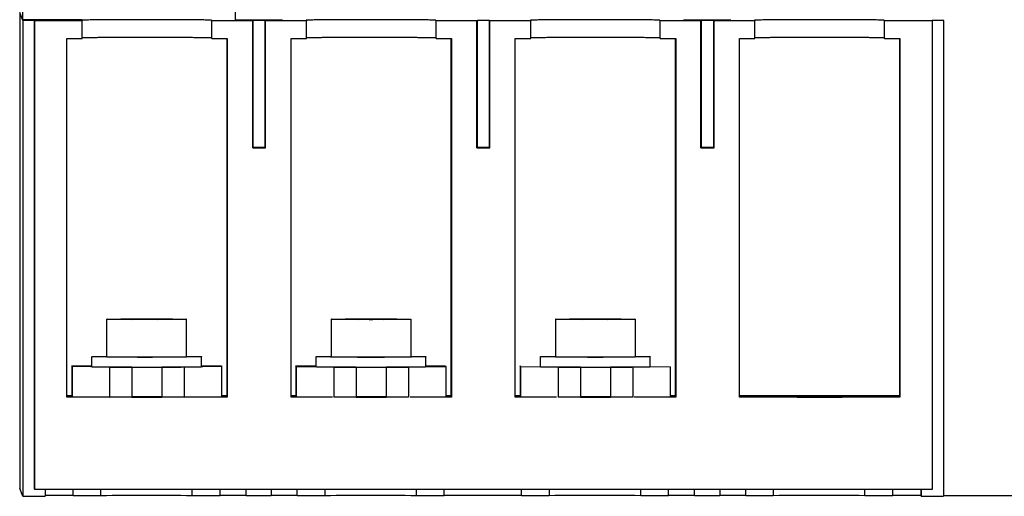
# Model space of a CAD drawing. Header units: millimetres. Extents: x 53 to 449, y 249 to 461.
# Tile 1 of 4: x 53 to 251, y 249 to 345. Entities that reach past the tile are written whole.
import ezdxf

# ---------------------------------------------------------------- set-up
doc = ezdxf.new("R2010")
doc.units = ezdxf.units.MM
doc.header["$LTSCALE"] = 46.090864
doc.layers.get('0').update_dxf_attribs({"linetype": 'CONTINUOUS'})

msp = doc.modelspace()

# ---------------------------------------------------------------- linework, layer by layer
at = {"color": 7, "linetype": 'Continuous'}
for p, q in [((53.65, 404.15), (53.65, 345.05)), ((96.3, 359.55), (96.3, 345.05)), ((53.09, 346.48), (53.09, 250.99)), ((53.7, 344.91), (53.09, 346.48)), ((65.59, 345.05), (53.65, 345.05)), ((53.7, 344.91), (53.7, 249.42)), ((56, 344.91), (53.7, 344.91)), ((56, 344.91), (56, 250.92)), ((56.04, 344.81), (56, 344.91)), ((56.04, 344.81), (56.04, 250.81)), ((65.64, 344.81), (56.04, 344.81)), ((65.59, 344.93), (65.59, 344.93)), ((65.59, 344.93), (65.64, 344.81)), ((65.64, 341.31), (65.64, 344.81)), ((91.59, 344.93), (91.59, 341.43)), ((91.59, 344.93), (91.64, 344.81)), ((91.64, 341.31), (91.64, 344.81)), ((99.87, 344.81), (91.64, 344.81)), ((96.3, 345.05), (96.3, 345.05)), ((98.61, 344.89), (98.61, 344.89)), ((99.95, 344.87), (99.87, 344.81)), ((99.87, 319.31), (99.87, 344.81)), ((99.95, 319.38), (99.95, 344.87)), ((102.28, 344.87), (102.28, 319.38)), ((102.41, 344.81), (102.28, 344.87)), ((102.41, 319.31), (102.41, 344.81)), ((110.64, 344.81), (102.41, 344.81)), ((103.61, 344.89), (103.61, 344.89)), ((110.59, 344.93), (110.59, 344.93)), ((110.59, 344.93), (110.64, 344.81)), ((110.64, 341.31), (110.64, 344.81)), ((136.59, 344.93), (136.59, 341.43)), ((136.59, 344.93), (136.64, 344.81)), ((136.64, 341.31), (136.64, 344.81)), ((144.86, 344.81), (136.64, 344.81)), ((143.61, 344.9), (143.61, 344.9)), ((144.95, 344.88), (144.86, 344.81)), ((144.86, 319.31), (144.86, 344.81)), ((144.95, 319.38), (144.95, 344.88)), ((147.28, 344.88), (147.28, 319.38)), ((147.42, 344.81), (147.28, 344.88)), ((147.42, 319.31), (147.42, 344.81)), ((155.64, 344.81), (147.42, 344.81)), ((148.61, 344.9), (148.61, 344.9)), ((155.59, 344.94), (155.59, 344.93)), ((155.59, 344.93), (155.64, 344.81)), ((155.64, 341.31), (155.64, 344.81)), ((181.59, 344.94), (181.59, 341.44)), ((181.59, 344.94), (181.64, 344.81)), ((181.64, 341.31), (181.64, 344.81)), ((189.81, 344.81), (181.64, 344.81)), ((186.3, 345.05), (186.3, 345.05)), ((188.61, 344.9), (188.61, 344.9)), ((189.9, 344.88), (189.81, 344.81)), ((189.81, 319.31), (189.81, 344.81)), ((189.9, 319.38), (189.9, 344.88)), ((192.33, 344.88), (192.33, 319.38)), ((192.46, 344.81), (192.33, 344.88)), ((192.46, 319.31), (192.46, 344.81)), ((200.64, 344.81), (192.46, 344.81)), ((193.61, 344.9), (193.61, 344.9)), ((200.59, 344.94), (200.59, 344.94)), ((200.59, 344.94), (200.64, 344.81)), ((200.64, 341.31), (200.64, 344.81)), ((226.59, 344.94), (226.59, 341.44)), ((226.59, 344.94), (226.64, 344.81)), ((226.64, 341.31), (226.64, 344.81)), ((236.24, 344.81), (226.64, 344.81)), ((236.2, 344.92), (236.24, 344.81)), ((238.5, 344.92), (236.2, 344.92)), ((236.24, 344.81), (236.24, 250.81)), ((238.45, 345.05), (238.5, 344.92)), ((238.5, 344.92), (238.5, 249.42)), ((62.54, 269.31), (62.54, 341.31)), ((62.54, 341.31), (65.64, 341.31)), ((91.59, 341.43), (91.64, 341.31)), ((91.64, 341.31), (94.74, 341.31)), ((94.63, 341.31), (94.63, 269.59)), ((94.74, 341.31), (94.74, 269.31)), ((107.54, 269.31), (107.54, 341.31)), ((107.54, 341.31), (110.64, 341.31)), ((136.59, 341.43), (136.64, 341.31)), ((136.64, 341.31), (139.74, 341.31)), ((139.63, 341.31), (139.63, 269.59)), ((139.74, 341.31), (139.74, 269.31)), ((152.54, 269.31), (152.54, 341.31)), ((152.54, 341.31), (155.64, 341.31)), ((181.59, 341.44), (181.64, 341.31)), ((181.64, 341.31), (184.74, 341.31)), ((184.63, 341.31), (184.63, 269.59)), ((184.74, 341.31), (184.74, 269.31)), ((197.54, 269.31), (197.54, 341.31)), ((197.54, 341.31), (200.64, 341.31)), ((226.59, 341.44), (226.64, 341.31)), ((226.64, 341.31), (229.74, 341.31)), ((229.63, 341.31), (229.63, 269.59)), ((229.74, 341.31), (229.74, 269.31)), ((99.87, 319.31), (99.95, 319.38)), ((99.87, 319.31), (102.41, 319.31)), ((102.28, 319.38), (102.41, 319.31)), ((144.86, 319.31), (144.95, 319.38)), ((144.86, 319.31), (147.42, 319.31)), ((147.28, 319.38), (147.42, 319.31)), ((189.81, 319.31), (189.9, 319.38)), ((189.81, 319.31), (192.46, 319.31)), ((192.33, 319.38), (192.46, 319.31)), ((70.59, 284.93), (70.62, 284.94)), ((70.59, 277.43), (70.59, 284.93)), ((76.49, 284.97), (73.41, 284.94)), ((73.41, 284.94), (75.72, 284.9)), ((80.7, 284.89), (75.72, 284.9)), ((76.49, 284.9), (76.49, 284.97)), ((76.49, 284.97), (81.47, 284.97)), ((80.7, 284.89), (83.77, 284.93)), ((81.47, 284.9), (81.47, 284.97)), ((83.77, 284.93), (81.47, 284.97)), ((86.59, 284.93), (86.56, 284.93)), ((86.59, 277.43), (86.59, 284.93)), ((115.6, 284.93), (115.6, 277.43)), ((121.1, 284.97), (118.4, 284.93)), ((118.4, 284.93), (121.1, 284.89)), ((121.1, 284.89), (121.1, 284.97)), ((121.1, 284.97), (126.1, 284.97)), ((126.1, 284.89), (121.1, 284.89)), ((126.1, 284.89), (126.1, 284.97)), ((128.8, 284.93), (126.1, 284.97)), ((126.1, 284.89), (128.8, 284.93)), ((131.6, 284.93), (131.6, 277.43)), ((160.6, 284.93), (160.6, 277.43)), ((166.1, 284.97), (163.4, 284.93)), ((163.4, 284.93), (166.1, 284.9)), ((166.1, 284.9), (166.1, 284.97)), ((166.1, 284.97), (171.1, 284.97)), ((171.1, 284.9), (166.1, 284.9)), ((171.1, 284.9), (171.1, 284.97)), ((173.8, 284.93), (171.1, 284.97)), ((171.1, 284.9), (173.8, 284.93)), ((176.6, 284.93), (176.6, 277.43)), ((67.59, 277.43), (67.64, 277.44)), ((67.59, 275.44), (67.59, 277.43)), ((86.56, 277.43), (86.59, 277.43)), ((89.59, 277.43), (89.55, 277.43)), ((89.59, 275.44), (89.59, 277.43)), ((112.6, 275.43), (112.6, 277.43)), ((134.6, 275.43), (134.6, 277.43)), ((157.6, 275.43), (157.6, 277.43)), ((179.6, 275.43), (179.6, 277.43)), ((63.59, 275.43), (63.58, 275.62)), ((63.58, 275.62), (63.58, 269.62)), ((63.58, 275.62), (67.59, 275.62)), ((63.59, 275.43), (63.59, 269.43)), ((71.1, 275.31), (63.59, 275.43)), ((71.1, 275.31), (71.1, 269.31)), ((75.6, 275.31), (71.1, 275.31)), ((75.6, 275.34), (75.6, 275.31)), ((75.6, 275.31), (75.6, 269.31)), ((81.6, 275.31), (81.6, 275.34)), ((81.6, 275.31), (81.6, 269.31)), ((86.1, 275.31), (81.6, 275.31)), ((93.59, 275.43), (86.1, 275.31)), ((86.1, 275.31), (86.1, 269.31)), ((89.55, 275.43), (89.59, 275.44)), ((89.59, 275.62), (93.58, 275.62)), ((93.58, 275.62), (93.59, 275.43)), ((93.59, 275.43), (93.59, 269.43)), ((108.6, 275.42), (108.52, 275.61)), ((108.52, 275.61), (108.52, 269.61)), ((108.52, 275.61), (112.6, 275.61)), ((108.6, 275.42), (108.6, 269.42)), ((116.14, 275.31), (108.6, 275.42)), ((116.14, 275.31), (116.14, 269.31)), ((120.64, 275.31), (116.14, 275.31)), ((120.61, 275.34), (120.62, 275.34)), ((120.63, 275.34), (120.64, 275.31)), ((120.63, 275.34), (120.64, 275.34)), ((120.64, 275.31), (120.64, 269.31)), ((126.64, 275.31), (126.63, 275.34)), ((126.63, 275.34), (126.63, 269.35)), ((126.64, 275.31), (126.64, 269.31)), ((131.14, 275.31), (126.64, 275.31)), ((138.6, 275.42), (131.14, 275.31)), ((131.14, 275.31), (131.14, 269.31)), ((134.6, 275.61), (138.52, 275.61)), ((138.52, 275.61), (138.6, 275.42)), ((138.6, 275.42), (138.6, 269.42)), ((153.6, 275.42), (153.52, 275.61)), ((153.52, 275.61), (153.52, 269.61)), ((153.6, 275.42), (153.6, 269.42)), ((161.14, 275.31), (153.6, 275.42)), ((161.14, 275.31), (161.14, 269.31)), ((165.64, 275.31), (161.14, 275.31)), ((165.61, 275.34), (165.62, 275.34)), ((165.63, 275.34), (165.64, 275.31)), ((165.63, 275.34), (165.64, 275.34)), ((165.64, 275.31), (165.64, 269.31)), ((171.64, 275.31), (171.63, 275.34)), ((171.63, 275.34), (171.63, 269.35)), ((171.64, 275.31), (171.64, 269.31)), ((176.14, 275.31), (171.64, 275.31)), ((183.6, 275.42), (176.14, 275.31)), ((176.14, 275.31), (176.14, 269.31)), ((183.6, 275.42), (183.6, 269.42)), ((63.59, 269.59), (62.54, 269.59)), ((94.74, 269.31), (62.54, 269.31)), ((63.59, 269.43), (63.58, 269.62)), ((63.59, 269.43), (71.1, 269.31)), ((75.6, 269.31), (71.1, 269.31)), ((81.6, 269.36), (75.6, 269.36)), ((75.6, 269.34), (81.6, 269.34)), ((86.1, 269.31), (81.6, 269.31)), ((86.1, 269.31), (93.59, 269.43)), ((94.63, 269.59), (93.59, 269.59)), ((94.63, 269.59), (94.74, 269.31)), ((108.52, 269.59), (107.54, 269.59)), ((115.85, 269.31), (107.54, 269.31)), ((108.6, 269.42), (108.52, 269.61)), ((108.6, 269.42), (112.71, 269.36)), ((120.64, 269.31), (116.14, 269.31)), ((126.63, 269.35), (120.64, 269.35)), ((120.64, 269.34), (126.64, 269.34)), ((126.64, 269.31), (120.64, 269.31)), ((126.63, 269.34), (126.63, 269.35)), ((131.14, 269.31), (126.64, 269.31)), ((139.74, 269.31), (131.43, 269.31)), ((134.51, 269.36), (138.6, 269.42)), ((139.63, 269.59), (138.6, 269.59)), ((139.63, 269.59), (139.74, 269.31)), ((153.52, 269.59), (152.54, 269.59)), ((160.85, 269.31), (152.54, 269.31)), ((153.6, 269.42), (153.52, 269.61)), ((153.6, 269.42), (157.71, 269.36)), ((165.64, 269.31), (161.14, 269.31)), ((171.63, 269.35), (165.64, 269.35)), ((165.64, 269.34), (171.64, 269.34)), ((171.64, 269.31), (165.64, 269.31)), ((171.63, 269.34), (171.63, 269.35)), ((176.14, 269.31), (171.64, 269.31)), ((184.74, 269.31), (176.43, 269.31)), ((179.51, 269.36), (183.6, 269.42)), ((184.63, 269.59), (183.6, 269.59)), ((184.63, 269.59), (184.74, 269.31)), ((229.63, 269.59), (197.54, 269.59)), ((229.74, 269.31), (197.54, 269.31)), ((209.04, 269.53), (202.68, 269.47)), ((202.68, 269.47), (202.71, 269.4)), ((202.71, 269.4), (209.12, 269.34)), ((218.07, 269.53), (209.04, 269.53)), ((209.04, 269.53), (209.04, 269.34)), ((209.12, 269.34), (218.15, 269.34)), ((224.48, 269.47), (218.07, 269.53)), ((218.07, 269.53), (218.07, 269.34)), ((218.15, 269.34), (224.51, 269.4)), ((224.51, 269.4), (224.48, 269.47)), ((229.63, 269.59), (229.74, 269.31)), ((53.7, 249.42), (53.09, 250.99)), ((53.7, 249.42), (58.2, 249.42)), ((236.24, 250.81), (56.04, 250.81)), ((58.2, 250.81), (58.2, 249.42)), ((63.8, 249.55), (58.2, 249.55)), ((63.8, 249.55), (63.8, 250.81)), ((63.8, 249.55), (69.33, 249.6)), ((69.33, 250.81), (69.33, 249.6)), ((87.72, 249.6), (87.72, 250.81)), ((87.72, 249.6), (93.3, 249.56)), ((93.3, 249.56), (93.3, 250.81)), ((98.52, 249.56), (93.3, 249.56)), ((98.52, 249.56), (98.52, 250.81)), ((103.58, 250.81), (103.58, 249.56)), ((108.8, 249.56), (103.58, 249.56)), ((108.8, 249.56), (108.8, 250.81)), ((108.8, 249.56), (114.33, 249.6)), ((114.33, 250.81), (114.33, 249.6)), ((132.72, 249.6), (132.72, 250.81)), ((132.72, 249.6), (138.3, 249.56)), ((138.3, 249.56), (138.3, 250.81)), ((153.8, 249.56), (138.3, 249.56)), ((153.8, 249.56), (153.8, 250.81)), ((153.8, 249.56), (159.33, 249.61)), ((159.33, 250.81), (159.33, 249.61)), ((177.72, 249.61), (177.72, 250.81)), ((177.72, 249.61), (183.3, 249.56)), ((183.3, 249.56), (183.3, 250.81)), ((188.52, 249.56), (183.3, 249.56)), ((188.52, 249.56), (188.52, 250.81)), ((193.58, 250.81), (193.58, 249.56)), ((198.8, 249.56), (193.58, 249.56)), ((198.8, 249.56), (198.8, 250.81)), ((198.8, 249.56), (204.33, 249.61)), ((204.33, 250.81), (204.33, 249.61)), ((222.72, 249.61), (222.72, 250.81)), ((222.72, 249.61), (228.3, 249.56)), ((228.3, 249.56), (228.3, 250.81)), ((233.95, 249.56), (228.3, 249.56)), ((233.95, 250.81), (233.95, 249.56)), ((234, 249.42), (233.95, 249.56)), ((234, 250.81), (234, 249.42)), ((234, 249.42), (238.5, 249.42)), ((238.5, 249.61), (263.75, 249.61))]:
    msp.add_line(p, q, dxfattribs=at)
for centre, radius, start, end in [((101.05, 879.01), 534, 269.88, 270.1358), ((101.11, 81.88), 263.04, 89.7294, 90.2543), ((146.11, 82.1), 262.81, 89.7279, 90.2556), ((191.05, 877.99), 532.98, 269.8738, 270.142), ((191.11, 84.24), 260.68, 89.7144, 90.2679), ((101.11, 56.08), 263.33, 89.7292, 90.2669), ((146.11, 56.3), 263.12, 89.7279, 90.2683), ((191.11, 58.39), 261.03, 89.7149, 90.2813), ((77.92, 1245.56), 970.22, 269.72761, 269.86144), ((78.56, 1466.18), 1190.84, 269.85607, 270.25489), ((122.92, 1246.56), 971.22, 269.72711, 269.86328), ((123.57, 1464.69), 1189.35, 269.85829, 270.25674), ((167.92, 1246.56), 971.22, 269.72711, 269.86328), ((168.56, 1464.69), 1189.35, 269.85829, 270.25674)]:
    msp.add_arc(centre, radius, start, end, dxfattribs=at)
for points, knots in [([(91.59, 344.93), (91.59, 344.94), (91.56, 344.94), (91.52, 344.95), (91.44, 344.95), (91.33, 344.96), (91.19, 344.96), (90.94, 344.97), (90.56, 344.98), (90.02, 344.99), (89.37, 345), (88.62, 345), (87.77, 345.01), (86.83, 345.02), (85.44, 345.03), (83.55, 345.04), (81.16, 345.04), (78.67, 345.05), (76.18, 345.04), (73.78, 345.04), (71.56, 345.03), (69.87, 345.02), (68.67, 345.01), (67.9, 345), (67.24, 344.99), (66.69, 344.98), (66.24, 344.97), (65.95, 344.96), (65.77, 344.95), (65.69, 344.95), (65.63, 344.94), (65.6, 344.94), (65.59, 344.93)], [0, 0, 0, 0, 0.000712, 0.002593, 0.005651, 0.009883, 0.015281, 0.021836, 0.038335, 0.059227, 0.084316, 0.113355, 0.146079, 0.182166, 0.221282, 0.307072, 0.400191, 0.497101, 0.594122, 0.68757, 0.773895, 0.849821, 0.882967, 0.912465, 0.938043, 0.959452, 0.976487, 0.988995, 0.993507, 0.996847, 0.999011, 1, 1, 1, 1]), ([(65.59, 344.93), (65.59, 344.93), (65.59, 344.93), (65.59, 344.93), (65.59, 344.93)], [0, 0, 0, 0, 0.601422, 1, 1, 1, 1]), ([(96.3, 345.05), (96.3, 345.04), (96.33, 345.05), (96.37, 345.04), (96.46, 345.04), (96.57, 345.03), (96.72, 345.03), (96.97, 345.02), (97.35, 345.02), (97.89, 345.02), (98.51, 345.01), (99.2, 345.01), (99.68, 345.01), (99.93, 345.01)], [0, 0, 0, 0, 0.00499, 0.018906, 0.041684, 0.073213, 0.113275, 0.161558, 0.281481, 0.429677, 0.602096, 0.793952, 1, 1, 1, 1]), ([(98.61, 344.89), (98.61, 344.89), (98.62, 344.89), (98.64, 344.89), (98.67, 344.89), (98.73, 344.89), (98.83, 344.88), (98.99, 344.88), (99.18, 344.88), (99.51, 344.88), (99.77, 344.88), (99.95, 344.87)], [0, 0, 0, 0, 0.004859, 0.018189, 0.039974, 0.070141, 0.155107, 0.271388, 0.416924, 0.589109, 1, 1, 1, 1]), ([(102.28, 344.87), (102.46, 344.88), (102.72, 344.88), (103.04, 344.88), (103.24, 344.88), (103.39, 344.88), (103.49, 344.89), (103.55, 344.89), (103.58, 344.89), (103.6, 344.89), (103.61, 344.89), (103.61, 344.89)], [0, 0, 0, 0, 0.41236, 0.584877, 0.73049, 0.846611, 0.931197, 0.961098, 0.982565, 0.995533, 1, 1, 1, 1]), ([(102.31, 345.01), (103, 345.01), (104.1, 345.01), (105.2, 345.02), (105.61, 345.03)], [0, 0, 0, 0, 0.627949, 1, 1, 1, 1]), ([(105.61, 345.03), (105.64, 345.04), (105.68, 345.04), (105.75, 345.04), (105.77, 345.04), (105.8, 345.04), (105.8, 345.05)], [0, 0, 0, 0, 0.438935, 0.75251, 0.939587, 1, 1, 1, 1]), ([(136.59, 344.93), (136.59, 344.94), (136.56, 344.94), (136.52, 344.95), (136.44, 344.95), (136.33, 344.96), (136.19, 344.96), (135.94, 344.97), (135.56, 344.98), (135.02, 344.99), (134.37, 345), (133.62, 345.01), (132.77, 345.01), (131.83, 345.02), (130.44, 345.03), (128.55, 345.04), (126.16, 345.05), (123.67, 345.05), (121.18, 345.05), (118.78, 345.04), (116.56, 345.03), (114.87, 345.02), (113.67, 345.01), (112.9, 345), (112.24, 344.99), (111.69, 344.98), (111.24, 344.97), (110.95, 344.96), (110.77, 344.95), (110.69, 344.95), (110.63, 344.94), (110.6, 344.94), (110.59, 344.94)], [0, 0, 0, 0, 0.000712, 0.002593, 0.005651, 0.009883, 0.015281, 0.021836, 0.038335, 0.059227, 0.084316, 0.113355, 0.146079, 0.182166, 0.221282, 0.307072, 0.400191, 0.497101, 0.594122, 0.68757, 0.773895, 0.849821, 0.882967, 0.912465, 0.938043, 0.959452, 0.976487, 0.988995, 0.993507, 0.996847, 0.999011, 1, 1, 1, 1]), ([(110.59, 344.94), (110.59, 344.94), (110.59, 344.93), (110.59, 344.93), (110.59, 344.93)], [0, 0, 0, 0, 0.601422, 1, 1, 1, 1]), ([(143.61, 344.9), (143.61, 344.89), (143.62, 344.89), (143.64, 344.89), (143.67, 344.89), (143.73, 344.89), (143.83, 344.89), (143.98, 344.88), (144.18, 344.88), (144.5, 344.88), (144.77, 344.88), (144.95, 344.88)], [0, 0, 0, 0, 0.004858, 0.018184, 0.03996, 0.070117, 0.155055, 0.271307, 0.41682, 0.589003, 1, 1, 1, 1]), ([(147.28, 344.88), (147.46, 344.88), (147.72, 344.88), (148.05, 344.88), (148.24, 344.88), (148.39, 344.89), (148.49, 344.89), (148.55, 344.89), (148.58, 344.89), (148.6, 344.89), (148.61, 344.89), (148.61, 344.9)], [0, 0, 0, 0, 0.412468, 0.584982, 0.730574, 0.846665, 0.931223, 0.961112, 0.982571, 0.995534, 1, 1, 1, 1]), ([(181.59, 344.94), (181.59, 344.94), (181.56, 344.94), (181.52, 344.95), (181.44, 344.95), (181.33, 344.96), (181.19, 344.96), (180.94, 344.97), (180.56, 344.98), (180.02, 344.99), (179.37, 345), (178.62, 345.01), (177.77, 345.02), (176.83, 345.02), (175.44, 345.03), (173.55, 345.04), (171.16, 345.05), (168.67, 345.05), (166.18, 345.05), (163.78, 345.04), (161.56, 345.03), (159.87, 345.02), (158.67, 345.01), (157.9, 345), (157.24, 344.99), (156.68, 344.98), (156.24, 344.97), (155.95, 344.96), (155.77, 344.95), (155.69, 344.95), (155.63, 344.94), (155.6, 344.94), (155.59, 344.94)], [0, 0, 0, 0, 0.000712, 0.002593, 0.005651, 0.009883, 0.015281, 0.021836, 0.038335, 0.059227, 0.084316, 0.113355, 0.146079, 0.182166, 0.221282, 0.307072, 0.400191, 0.497101, 0.594122, 0.68757, 0.773895, 0.849821, 0.882967, 0.912465, 0.938043, 0.959452, 0.976487, 0.988995, 0.993507, 0.996847, 0.999011, 1, 1, 1, 1]), ([(155.59, 344.94), (155.59, 344.94), (155.59, 344.94), (155.59, 344.94), (155.59, 344.94)], [0, 0, 0, 0, 0.601422, 1, 1, 1, 1]), ([(186.3, 345.05), (186.3, 345.04), (186.33, 345.05), (186.37, 345.04), (186.46, 345.04), (186.57, 345.03), (186.71, 345.03), (186.96, 345.03), (187.34, 345.02), (187.86, 345.02), (188.47, 345.01), (189.15, 345.01), (189.63, 345.01), (189.87, 345.01)], [0, 0, 0, 0, 0.004981, 0.018863, 0.041584, 0.073037, 0.113008, 0.161192, 0.280913, 0.428967, 0.601373, 0.793435, 1, 1, 1, 1]), ([(188.61, 344.9), (188.61, 344.89), (188.62, 344.9), (188.63, 344.89), (188.66, 344.89), (188.72, 344.89), (188.82, 344.89), (188.97, 344.88), (189.16, 344.88), (189.47, 344.88), (189.72, 344.88), (189.9, 344.88)], [0, 0, 0, 0, 0.004851, 0.018134, 0.039838, 0.069895, 0.154575, 0.270555, 0.415866, 0.588022, 1, 1, 1, 1]), ([(192.33, 344.88), (192.51, 344.88), (192.76, 344.88), (193.07, 344.88), (193.25, 344.88), (193.4, 344.89), (193.5, 344.89), (193.55, 344.89), (193.58, 344.89), (193.6, 344.9), (193.61, 344.89), (193.61, 344.9)], [0, 0, 0, 0, 0.413465, 0.585957, 0.731349, 0.847168, 0.931464, 0.96125, 0.982631, 0.995547, 1, 1, 1, 1]), ([(192.37, 345.01), (193.05, 345.01), (194.13, 345.02), (195.21, 345.03), (195.61, 345.04)], [0, 0, 0, 0, 0.627896, 1, 1, 1, 1]), ([(195.61, 345.04), (195.64, 345.04), (195.68, 345.04), (195.75, 345.04), (195.77, 345.05), (195.8, 345.05), (195.8, 345.05)], [0, 0, 0, 0, 0.438935, 0.75251, 0.939587, 1, 1, 1, 1]), ([(226.59, 344.94), (226.59, 344.94), (226.56, 344.94), (226.52, 344.95), (226.44, 344.95), (226.33, 344.96), (226.19, 344.96), (225.94, 344.97), (225.56, 344.98), (225.02, 344.99), (224.37, 345), (223.61, 345.01), (222.77, 345.02), (221.83, 345.02), (220.44, 345.03), (218.55, 345.04), (216.16, 345.05), (213.67, 345.05), (211.18, 345.05), (208.78, 345.04), (206.56, 345.03), (204.87, 345.02), (203.67, 345.01), (202.9, 345), (202.24, 344.99), (201.68, 344.98), (201.24, 344.97), (200.95, 344.96), (200.77, 344.96), (200.68, 344.95), (200.63, 344.94), (200.6, 344.94), (200.59, 344.94)], [0, 0, 0, 0, 0.000712, 0.002593, 0.005651, 0.009883, 0.015281, 0.021836, 0.038335, 0.059227, 0.084316, 0.113355, 0.146079, 0.182166, 0.221282, 0.307072, 0.400191, 0.497101, 0.594122, 0.68757, 0.773895, 0.849821, 0.882967, 0.912465, 0.938043, 0.959452, 0.976487, 0.988995, 0.993507, 0.996847, 0.999011, 1, 1, 1, 1]), ([(200.59, 344.94), (200.59, 344.94), (200.59, 344.94), (200.59, 344.94), (200.59, 344.94)], [0, 0, 0, 0, 0.601422, 1, 1, 1, 1]), ([(65.59, 341.43), (65.6, 341.44), (65.63, 341.44), (65.69, 341.45), (65.77, 341.45), (65.95, 341.46), (66.24, 341.47), (66.69, 341.48), (67.24, 341.49), (67.9, 341.5), (68.67, 341.51), (69.87, 341.52), (71.56, 341.53), (73.78, 341.54), (76.18, 341.54), (78.67, 341.55), (81.16, 341.54), (83.55, 341.54), (85.44, 341.53), (86.83, 341.52), (87.77, 341.51), (88.62, 341.51), (89.37, 341.5), (90.02, 341.49), (90.56, 341.48), (90.94, 341.47), (91.19, 341.46), (91.33, 341.46), (91.44, 341.45), (91.52, 341.45), (91.56, 341.44), (91.59, 341.44), (91.59, 341.43)], [0, 0, 0, 0, 0.000991, 0.003156, 0.006497, 0.011011, 0.023521, 0.040558, 0.061968, 0.087546, 0.117045, 0.15019, 0.226116, 0.312441, 0.405888, 0.502908, 0.599815, 0.692931, 0.778719, 0.817833, 0.853921, 0.886644, 0.915684, 0.940773, 0.961665, 0.978164, 0.984719, 0.990117, 0.994349, 0.997407, 0.999288, 1, 1, 1, 1]), ([(110.59, 341.44), (110.6, 341.44), (110.63, 341.44), (110.69, 341.45), (110.77, 341.45), (110.95, 341.46), (111.24, 341.47), (111.69, 341.48), (112.24, 341.49), (112.9, 341.5), (113.67, 341.51), (114.87, 341.52), (116.56, 341.53), (118.78, 341.54), (121.18, 341.55), (123.67, 341.55), (126.16, 341.55), (128.55, 341.54), (130.44, 341.53), (131.83, 341.52), (132.77, 341.51), (133.62, 341.51), (134.37, 341.5), (135.02, 341.49), (135.56, 341.48), (135.94, 341.47), (136.19, 341.46), (136.33, 341.46), (136.44, 341.45), (136.52, 341.45), (136.56, 341.44), (136.59, 341.44), (136.59, 341.43)], [0, 0, 0, 0, 0.000991, 0.003156, 0.006497, 0.011011, 0.023521, 0.040558, 0.061968, 0.087546, 0.117045, 0.15019, 0.226116, 0.312441, 0.405888, 0.502908, 0.599815, 0.692931, 0.778719, 0.817833, 0.853921, 0.886644, 0.915684, 0.940773, 0.961665, 0.978164, 0.984719, 0.990117, 0.994349, 0.997407, 0.999288, 1, 1, 1, 1]), ([(155.59, 341.44), (155.6, 341.44), (155.63, 341.44), (155.69, 341.45), (155.77, 341.45), (155.95, 341.46), (156.24, 341.47), (156.69, 341.48), (157.24, 341.49), (157.9, 341.5), (158.67, 341.51), (159.87, 341.52), (161.56, 341.53), (163.78, 341.54), (166.18, 341.55), (168.67, 341.55), (171.16, 341.55), (173.55, 341.54), (175.44, 341.53), (176.83, 341.52), (177.77, 341.52), (178.62, 341.51), (179.37, 341.5), (180.02, 341.49), (180.56, 341.48), (180.94, 341.47), (181.19, 341.46), (181.33, 341.46), (181.44, 341.45), (181.52, 341.45), (181.56, 341.44), (181.59, 341.44), (181.59, 341.44)], [0, 0, 0, 0, 0.000991, 0.003156, 0.006497, 0.011011, 0.023521, 0.040558, 0.061968, 0.087546, 0.117045, 0.15019, 0.226116, 0.312441, 0.405888, 0.502908, 0.599815, 0.692931, 0.778719, 0.817833, 0.853921, 0.886644, 0.915684, 0.940773, 0.961665, 0.978164, 0.984719, 0.990117, 0.994349, 0.997407, 0.999288, 1, 1, 1, 1]), ([(200.59, 341.44), (200.6, 341.44), (200.63, 341.44), (200.68, 341.45), (200.77, 341.46), (200.95, 341.46), (201.24, 341.47), (201.68, 341.48), (202.24, 341.49), (202.9, 341.5), (203.67, 341.51), (204.87, 341.52), (206.56, 341.53), (208.78, 341.54), (211.18, 341.55), (213.67, 341.55), (216.16, 341.55), (218.55, 341.54), (220.44, 341.53), (221.83, 341.52), (222.77, 341.52), (223.61, 341.51), (224.37, 341.5), (225.02, 341.49), (225.56, 341.48), (225.94, 341.47), (226.19, 341.46), (226.33, 341.46), (226.44, 341.45), (226.52, 341.45), (226.56, 341.44), (226.59, 341.44), (226.59, 341.44)], [0, 0, 0, 0, 0.000991, 0.003156, 0.006497, 0.011011, 0.023521, 0.040558, 0.061968, 0.087546, 0.117045, 0.15019, 0.226116, 0.312441, 0.405888, 0.502908, 0.599815, 0.692931, 0.778719, 0.817833, 0.853921, 0.886644, 0.915684, 0.940773, 0.961665, 0.978164, 0.984719, 0.990117, 0.994349, 0.997407, 0.999288, 1, 1, 1, 1]), ([(86.56, 284.93), (86.53, 284.93), (86.43, 284.92), (86.26, 284.91), (86.01, 284.91), (85.7, 284.9), (85.33, 284.9), (84.7, 284.89), (83.8, 284.88), (82.57, 284.87), (81.21, 284.87), (79.75, 284.87), (78.24, 284.86), (76.75, 284.87), (75.54, 284.87), (74.62, 284.87), (73.98, 284.88), (73.38, 284.88), (72.83, 284.89), (72.33, 284.89), (71.89, 284.9), (71.56, 284.9), (71.32, 284.91), (71.17, 284.91), (71.04, 284.91), (70.92, 284.91), (70.83, 284.92), (70.74, 284.92), (70.69, 284.92), (70.65, 284.93), (70.63, 284.93), (70.62, 284.93), (70.6, 284.93), (70.6, 284.93), (70.59, 284.93), (70.59, 284.93)], [0, 0, 0, 0, 0.006524, 0.01752, 0.03289, 0.052498, 0.076164, 0.103674, 0.169192, 0.246677, 0.333316, 0.425966, 0.521266, 0.615757, 0.70601, 0.748515, 0.788752, 0.826354, 0.860979, 0.892314, 0.920072, 0.944002, 0.954462, 0.963887, 0.972254, 0.979545, 0.985745, 0.990838, 0.994813, 0.996379, 0.997663, 0.998665, 0.999384, 0.999824, 1, 1, 1, 1]), ([(70.62, 284.94), (70.66, 284.94), (70.75, 284.95), (70.93, 284.96), (71.17, 284.96), (71.48, 284.97), (71.86, 284.97), (72.48, 284.98), (73.39, 284.99), (74.61, 285), (75.98, 285), (77.44, 285), (78.94, 285), (80.44, 285), (81.65, 285), (82.57, 285), (83.21, 284.99), (83.81, 284.99), (84.36, 284.98), (84.86, 284.98), (85.3, 284.97), (85.63, 284.97), (85.86, 284.96), (86.01, 284.96), (86.15, 284.96), (86.26, 284.95), (86.36, 284.95), (86.44, 284.95), (86.5, 284.95), (86.53, 284.94), (86.56, 284.94), (86.57, 284.94), (86.58, 284.94), (86.59, 284.94), (86.59, 284.94), (86.59, 284.93)], [0, 0, 0, 0, 0.006524, 0.01752, 0.03289, 0.052498, 0.076164, 0.103674, 0.169192, 0.246677, 0.333316, 0.425966, 0.521266, 0.615757, 0.70601, 0.748515, 0.788752, 0.826354, 0.860979, 0.892314, 0.920072, 0.944002, 0.954462, 0.963887, 0.972254, 0.979545, 0.985745, 0.990838, 0.994813, 0.996379, 0.997663, 0.998665, 0.999384, 0.999824, 1, 1, 1, 1]), ([(115.6, 284.93), (115.6, 284.93), (115.6, 284.93), (115.61, 284.94), (115.62, 284.94), (115.64, 284.94), (115.66, 284.94), (115.7, 284.94), (115.76, 284.95), (115.84, 284.95), (115.95, 284.95), (116.07, 284.96), (116.21, 284.96), (116.37, 284.96), (116.62, 284.97), (116.97, 284.97), (117.43, 284.98), (117.96, 284.98), (118.54, 284.99), (119.17, 284.99), (119.84, 284.99), (120.8, 285), (122.05, 285), (123.6, 285), (125.14, 285), (126.39, 285), (127.35, 284.99), (128.03, 284.99), (128.65, 284.99), (129.23, 284.98), (129.76, 284.98), (130.23, 284.97), (130.58, 284.97), (130.82, 284.96), (130.98, 284.96), (131.12, 284.96), (131.24, 284.95), (131.35, 284.95), (131.44, 284.95), (131.5, 284.94), (131.53, 284.94), (131.56, 284.94), (131.57, 284.94), (131.58, 284.94), (131.59, 284.93), (131.6, 284.93), (131.6, 284.93)], [0, 0, 0, 0, 0.000185, 0.000649, 0.001409, 0.002467, 0.003823, 0.005478, 0.009678, 0.015059, 0.021605, 0.029305, 0.038138, 0.048083, 0.059117, 0.08434, 0.113566, 0.146513, 0.182864, 0.222268, 0.264347, 0.308695, 0.402474, 0.5, 0.597526, 0.691304, 0.735652, 0.777731, 0.817136, 0.853486, 0.886433, 0.91566, 0.940883, 0.951917, 0.961861, 0.970694, 0.978394, 0.984941, 0.990321, 0.994522, 0.996176, 0.997533, 0.998591, 0.999351, 0.999815, 1, 1, 1, 1]), ([(131.6, 284.93), (131.6, 284.93), (131.59, 284.93), (131.58, 284.93), (131.57, 284.93), (131.56, 284.93), (131.53, 284.92), (131.5, 284.92), (131.44, 284.92), (131.35, 284.92), (131.24, 284.91), (131.12, 284.91), (130.98, 284.91), (130.82, 284.9), (130.58, 284.9), (130.23, 284.89), (129.76, 284.89), (129.23, 284.88), (128.65, 284.88), (128.03, 284.87), (127.35, 284.87), (126.39, 284.87), (125.14, 284.86), (123.6, 284.86), (122.05, 284.86), (120.8, 284.87), (119.84, 284.87), (119.17, 284.87), (118.54, 284.88), (117.96, 284.88), (117.43, 284.89), (116.97, 284.89), (116.62, 284.9), (116.37, 284.9), (116.21, 284.91), (116.07, 284.91), (115.95, 284.91), (115.84, 284.92), (115.76, 284.92), (115.7, 284.92), (115.66, 284.92), (115.64, 284.93), (115.62, 284.93), (115.61, 284.93), (115.6, 284.93), (115.6, 284.93), (115.6, 284.93)], [0, 0, 0, 0, 0.000185, 0.000649, 0.001409, 0.002467, 0.003823, 0.005478, 0.009678, 0.015059, 0.021605, 0.029305, 0.038138, 0.048083, 0.059117, 0.08434, 0.113566, 0.146513, 0.182864, 0.222268, 0.264347, 0.308695, 0.402474, 0.5, 0.597526, 0.691304, 0.735652, 0.777731, 0.817136, 0.853486, 0.886433, 0.91566, 0.940883, 0.951917, 0.961861, 0.970694, 0.978394, 0.984941, 0.990321, 0.994522, 0.996176, 0.997533, 0.998591, 0.999351, 0.999815, 1, 1, 1, 1]), ([(160.6, 284.93), (160.6, 284.93), (160.6, 284.94), (160.61, 284.94), (160.62, 284.94), (160.64, 284.94), (160.66, 284.94), (160.7, 284.95), (160.76, 284.95), (160.84, 284.95), (160.95, 284.95), (161.07, 284.96), (161.21, 284.96), (161.37, 284.96), (161.62, 284.97), (161.96, 284.97), (162.43, 284.98), (162.96, 284.98), (163.54, 284.99), (164.16, 284.99), (164.84, 285), (165.8, 285), (167.05, 285), (168.6, 285), (170.14, 285), (171.39, 285), (172.35, 285), (173.03, 284.99), (173.65, 284.99), (174.23, 284.98), (174.76, 284.98), (175.23, 284.97), (175.57, 284.97), (175.82, 284.96), (175.98, 284.96), (176.12, 284.96), (176.24, 284.95), (176.35, 284.95), (176.44, 284.95), (176.5, 284.95), (176.53, 284.94), (176.56, 284.94), (176.57, 284.94), (176.58, 284.94), (176.59, 284.94), (176.6, 284.93), (176.6, 284.93)], [0, 0, 0, 0, 0.000185, 0.000649, 0.001409, 0.002467, 0.003823, 0.005478, 0.009678, 0.015059, 0.021605, 0.029305, 0.038138, 0.048083, 0.059117, 0.08434, 0.113566, 0.146513, 0.182864, 0.222268, 0.264347, 0.308695, 0.402474, 0.5, 0.597526, 0.691304, 0.735652, 0.777731, 0.817136, 0.853486, 0.886433, 0.91566, 0.940883, 0.951917, 0.961861, 0.970694, 0.978394, 0.984941, 0.990321, 0.994522, 0.996176, 0.997533, 0.998591, 0.999351, 0.999815, 1, 1, 1, 1]), ([(176.6, 284.93), (176.6, 284.93), (176.59, 284.93), (176.58, 284.93), (176.57, 284.93), (176.56, 284.93), (176.53, 284.93), (176.5, 284.92), (176.44, 284.92), (176.35, 284.92), (176.24, 284.91), (176.12, 284.91), (175.98, 284.91), (175.82, 284.9), (175.57, 284.9), (175.23, 284.89), (174.76, 284.89), (174.23, 284.88), (173.65, 284.88), (173.03, 284.88), (172.35, 284.87), (171.39, 284.87), (170.14, 284.87), (168.6, 284.86), (167.05, 284.87), (165.8, 284.87), (164.84, 284.87), (164.16, 284.88), (163.54, 284.88), (162.96, 284.88), (162.43, 284.89), (161.96, 284.89), (161.62, 284.9), (161.37, 284.9), (161.21, 284.91), (161.07, 284.91), (160.95, 284.91), (160.84, 284.92), (160.76, 284.92), (160.7, 284.92), (160.66, 284.93), (160.64, 284.93), (160.62, 284.93), (160.61, 284.93), (160.6, 284.93), (160.6, 284.93), (160.6, 284.93)], [0, 0, 0, 0, 0.000185, 0.000649, 0.001409, 0.002467, 0.003823, 0.005478, 0.009678, 0.015059, 0.021605, 0.029305, 0.038138, 0.048083, 0.059117, 0.08434, 0.113566, 0.146513, 0.182864, 0.222268, 0.264347, 0.308695, 0.402474, 0.5, 0.597526, 0.691304, 0.735652, 0.777731, 0.817136, 0.853486, 0.886433, 0.91566, 0.940883, 0.951917, 0.961861, 0.970694, 0.978394, 0.984941, 0.990321, 0.994522, 0.996176, 0.997533, 0.998591, 0.999351, 0.999815, 1, 1, 1, 1]), ([(89.55, 277.43), (89.5, 277.42), (89.37, 277.42), (89.13, 277.41), (88.8, 277.4), (88.37, 277.39), (87.85, 277.38), (87, 277.37), (85.75, 277.36), (84.07, 277.35), (82.19, 277.34), (80.18, 277.34), (78.11, 277.34), (76.06, 277.34), (74.4, 277.35), (73.13, 277.35), (72.25, 277.36), (71.43, 277.36), (70.67, 277.37), (69.98, 277.37), (69.37, 277.38), (68.92, 277.39), (68.6, 277.39), (68.39, 277.4), (68.21, 277.4), (68.05, 277.41), (67.91, 277.41), (67.8, 277.42), (67.72, 277.42), (67.67, 277.42), (67.65, 277.43), (67.62, 277.43), (67.61, 277.43), (67.6, 277.43), (67.59, 277.43), (67.59, 277.43)], [0, 0, 0, 0, 0.006524, 0.01752, 0.03289, 0.052498, 0.076164, 0.103674, 0.169193, 0.246677, 0.333317, 0.425968, 0.521268, 0.615759, 0.706013, 0.748518, 0.788754, 0.826356, 0.860981, 0.892315, 0.920073, 0.944003, 0.954463, 0.963887, 0.972255, 0.979546, 0.985745, 0.990838, 0.994813, 0.996379, 0.997663, 0.998665, 0.999384, 0.999824, 1, 1, 1, 1]), ([(67.64, 277.44), (67.68, 277.45), (67.78, 277.45), (67.97, 277.46), (68.24, 277.47), (68.58, 277.47), (68.99, 277.48), (69.66, 277.49), (70.2, 277.5), (70.57, 277.5)], [0, 0, 0, 0, 0.040595, 0.106624, 0.197639, 0.313027, 0.45199, 0.613577, 1, 1, 1, 1]), ([(70.59, 277.43), (70.59, 277.43), (70.6, 277.43), (70.6, 277.43), (70.62, 277.43), (70.63, 277.43), (70.65, 277.43), (70.69, 277.42), (70.74, 277.42), (70.83, 277.42), (70.92, 277.41), (71.04, 277.41), (71.17, 277.41), (71.32, 277.41), (71.56, 277.4), (71.89, 277.4), (72.33, 277.39), (72.83, 277.39), (73.38, 277.38), (73.98, 277.38), (74.62, 277.37), (75.54, 277.37), (76.75, 277.37), (78.24, 277.36), (79.75, 277.37), (81.21, 277.37), (82.57, 277.37), (83.8, 277.38), (84.7, 277.39), (85.33, 277.4), (85.7, 277.4), (86.01, 277.41), (86.26, 277.41), (86.43, 277.42), (86.53, 277.43), (86.56, 277.43)], [0, 0, 0, 0, 0.000176, 0.000616, 0.001335, 0.002337, 0.003621, 0.005187, 0.009162, 0.014255, 0.020454, 0.027745, 0.036113, 0.045538, 0.055997, 0.079928, 0.107686, 0.139021, 0.173646, 0.211247, 0.251484, 0.293989, 0.384242, 0.478733, 0.574033, 0.666683, 0.753322, 0.830807, 0.896326, 0.923835, 0.947501, 0.967109, 0.98248, 0.993476, 1, 1, 1, 1]), ([(86.67, 277.5), (86.89, 277.5), (87.3, 277.49), (87.89, 277.49), (88.32, 277.48), (88.63, 277.47), (88.83, 277.47), (89, 277.47), (89.16, 277.46), (89.29, 277.46), (89.39, 277.45), (89.47, 277.45), (89.52, 277.45), (89.54, 277.44), (89.56, 277.44), (89.58, 277.44), (89.59, 277.44), (89.59, 277.44), (89.59, 277.43)], [0, 0, 0, 0, 0.225772, 0.425587, 0.597706, 0.672899, 0.740627, 0.800746, 0.853117, 0.897636, 0.934207, 0.962747, 0.973989, 0.983208, 0.9904, 0.995567, 0.998725, 1, 1, 1, 1]), ([(112.6, 277.43), (112.6, 277.43), (112.6, 277.44), (112.61, 277.44), (112.62, 277.44), (112.65, 277.44), (112.67, 277.44), (112.72, 277.45), (112.8, 277.45), (112.9, 277.46), (113.03, 277.46), (113.19, 277.46), (113.37, 277.47), (113.56, 277.47), (113.87, 277.48), (114.31, 277.48), (114.9, 277.49), (115.32, 277.5), (115.54, 277.5)], [0, 0, 0, 0, 0.001276, 0.004439, 0.009607, 0.016798, 0.026015, 0.03726, 0.06581, 0.102386, 0.146912, 0.1993, 0.259426, 0.327162, 0.402366, 0.574483, 0.774279, 1, 1, 1, 1]), ([(134.6, 277.43), (134.6, 277.43), (134.59, 277.43), (134.58, 277.43), (134.56, 277.43), (134.54, 277.42), (134.51, 277.42), (134.46, 277.42), (134.38, 277.41), (134.26, 277.41), (134.11, 277.4), (133.94, 277.4), (133.75, 277.4), (133.53, 277.39), (133.19, 277.39), (132.71, 277.38), (132.07, 277.37), (131.35, 277.36), (130.55, 277.36), (129.69, 277.35), (128.76, 277.35), (127.44, 277.34), (125.71, 277.34), (123.6, 277.34), (121.48, 277.34), (119.75, 277.34), (118.43, 277.35), (117.5, 277.35), (116.64, 277.36), (115.84, 277.36), (115.12, 277.37), (114.48, 277.38), (114, 277.39), (113.66, 277.39), (113.44, 277.4), (113.25, 277.4), (113.08, 277.4), (112.93, 277.41), (112.82, 277.41), (112.73, 277.42), (112.68, 277.42), (112.65, 277.42), (112.63, 277.43), (112.61, 277.43), (112.6, 277.43), (112.6, 277.43), (112.6, 277.43)], [0, 0, 0, 0, 0.000185, 0.000649, 0.001409, 0.002467, 0.003823, 0.005478, 0.009678, 0.015058, 0.021606, 0.029305, 0.038138, 0.048083, 0.059117, 0.08434, 0.113566, 0.146513, 0.182864, 0.222268, 0.264347, 0.308695, 0.402474, 0.5, 0.597526, 0.691305, 0.735653, 0.777732, 0.817136, 0.853487, 0.886434, 0.91566, 0.940883, 0.951917, 0.961862, 0.970695, 0.978394, 0.984942, 0.990322, 0.994522, 0.996177, 0.997533, 0.998591, 0.999351, 0.999815, 1, 1, 1, 1]), ([(115.6, 277.43), (115.6, 277.43), (115.6, 277.43), (115.61, 277.43), (115.62, 277.43), (115.64, 277.43), (115.66, 277.42), (115.7, 277.42), (115.76, 277.42), (115.84, 277.42), (115.95, 277.41), (116.07, 277.41), (116.21, 277.41), (116.37, 277.4), (116.62, 277.4), (116.97, 277.39), (117.43, 277.39), (117.96, 277.38), (118.54, 277.38), (119.17, 277.37), (119.84, 277.37), (120.8, 277.37), (122.05, 277.36), (123.6, 277.36), (125.14, 277.36), (126.39, 277.37), (127.35, 277.37), (128.03, 277.37), (128.65, 277.38), (129.23, 277.38), (129.76, 277.39), (130.23, 277.39), (130.58, 277.4), (130.82, 277.4), (130.98, 277.41), (131.12, 277.41), (131.24, 277.41), (131.35, 277.42), (131.44, 277.42), (131.5, 277.42), (131.53, 277.42), (131.56, 277.43), (131.57, 277.43), (131.58, 277.43), (131.59, 277.43), (131.6, 277.43), (131.6, 277.43)], [0, 0, 0, 0, 0.000185, 0.000649, 0.001409, 0.002467, 0.003823, 0.005478, 0.009678, 0.015059, 0.021605, 0.029305, 0.038138, 0.048083, 0.059117, 0.08434, 0.113566, 0.146513, 0.182864, 0.222268, 0.264347, 0.308695, 0.402474, 0.5, 0.597526, 0.691304, 0.735652, 0.777731, 0.817136, 0.853486, 0.886433, 0.91566, 0.940883, 0.951917, 0.961861, 0.970694, 0.978394, 0.984941, 0.990321, 0.994522, 0.996176, 0.997533, 0.998591, 0.999351, 0.999815, 1, 1, 1, 1]), ([(131.65, 277.5), (131.87, 277.5), (132.29, 277.49), (132.88, 277.48), (133.32, 277.48), (133.63, 277.47), (133.83, 277.47), (134, 277.46), (134.16, 277.46), (134.29, 277.46), (134.4, 277.45), (134.47, 277.45), (134.52, 277.44), (134.55, 277.44), (134.57, 277.44), (134.58, 277.44), (134.59, 277.44), (134.6, 277.43), (134.6, 277.43)], [0, 0, 0, 0, 0.225719, 0.425513, 0.59763, 0.672835, 0.740571, 0.800698, 0.853086, 0.897613, 0.934189, 0.96274, 0.973984, 0.983202, 0.990393, 0.995561, 0.998724, 1, 1, 1, 1]), ([(157.6, 277.43), (157.6, 277.44), (157.6, 277.44), (157.61, 277.44), (157.62, 277.44), (157.65, 277.44), (157.67, 277.45), (157.72, 277.45), (157.8, 277.45), (157.9, 277.46), (158.03, 277.46), (158.19, 277.47), (158.37, 277.47), (158.56, 277.47), (158.87, 277.48), (159.31, 277.49), (159.9, 277.49), (160.32, 277.5), (160.54, 277.5)], [0, 0, 0, 0, 0.001276, 0.004439, 0.009607, 0.016798, 0.026015, 0.03726, 0.06581, 0.102386, 0.146912, 0.1993, 0.259426, 0.327162, 0.402366, 0.574483, 0.774279, 1, 1, 1, 1]), ([(179.6, 277.43), (179.6, 277.43), (179.59, 277.43), (179.58, 277.43), (179.56, 277.43), (179.54, 277.42), (179.51, 277.42), (179.46, 277.42), (179.38, 277.41), (179.26, 277.41), (179.11, 277.41), (178.94, 277.4), (178.75, 277.4), (178.53, 277.39), (178.19, 277.39), (177.71, 277.38), (177.07, 277.37), (176.35, 277.37), (175.55, 277.36), (174.69, 277.35), (173.76, 277.35), (172.44, 277.34), (170.71, 277.34), (168.6, 277.34), (166.48, 277.34), (164.75, 277.34), (163.43, 277.35), (162.5, 277.35), (161.64, 277.36), (160.84, 277.37), (160.12, 277.37), (159.48, 277.38), (159, 277.39), (158.66, 277.39), (158.44, 277.4), (158.25, 277.4), (158.08, 277.41), (157.93, 277.41), (157.82, 277.41), (157.73, 277.42), (157.68, 277.42), (157.65, 277.42), (157.63, 277.43), (157.61, 277.43), (157.6, 277.43), (157.6, 277.43), (157.6, 277.43)], [0, 0, 0, 0, 0.000185, 0.000649, 0.001409, 0.002467, 0.003823, 0.005478, 0.009678, 0.015058, 0.021606, 0.029305, 0.038138, 0.048083, 0.059117, 0.08434, 0.113566, 0.146513, 0.182864, 0.222268, 0.264347, 0.308695, 0.402474, 0.5, 0.597526, 0.691305, 0.735653, 0.777732, 0.817136, 0.853487, 0.886434, 0.91566, 0.940883, 0.951917, 0.961862, 0.970695, 0.978394, 0.984942, 0.990322, 0.994522, 0.996177, 0.997533, 0.998591, 0.999351, 0.999815, 1, 1, 1, 1]), ([(160.6, 277.43), (160.6, 277.43), (160.6, 277.43), (160.61, 277.43), (160.62, 277.43), (160.64, 277.43), (160.66, 277.43), (160.7, 277.42), (160.76, 277.42), (160.84, 277.42), (160.95, 277.41), (161.07, 277.41), (161.21, 277.41), (161.37, 277.4), (161.62, 277.4), (161.96, 277.4), (162.43, 277.39), (162.96, 277.38), (163.54, 277.38), (164.16, 277.38), (164.84, 277.37), (165.8, 277.37), (167.05, 277.37), (168.6, 277.36), (170.14, 277.37), (171.39, 277.37), (172.35, 277.37), (173.03, 277.38), (173.65, 277.38), (174.23, 277.38), (174.76, 277.39), (175.23, 277.4), (175.57, 277.4), (175.82, 277.4), (175.98, 277.41), (176.12, 277.41), (176.24, 277.41), (176.35, 277.42), (176.44, 277.42), (176.5, 277.42), (176.53, 277.43), (176.56, 277.43), (176.57, 277.43), (176.58, 277.43), (176.59, 277.43), (176.6, 277.43), (176.6, 277.43)], [0, 0, 0, 0, 0.000185, 0.000649, 0.001409, 0.002467, 0.003823, 0.005478, 0.009678, 0.015059, 0.021605, 0.029305, 0.038138, 0.048083, 0.059117, 0.08434, 0.113566, 0.146513, 0.182864, 0.222268, 0.264347, 0.308695, 0.402474, 0.5, 0.597526, 0.691304, 0.735652, 0.777731, 0.817136, 0.853486, 0.886433, 0.91566, 0.940883, 0.951917, 0.961861, 0.970694, 0.978394, 0.984941, 0.990321, 0.994522, 0.996176, 0.997533, 0.998591, 0.999351, 0.999815, 1, 1, 1, 1]), ([(176.65, 277.5), (176.87, 277.5), (177.29, 277.49), (177.88, 277.49), (178.32, 277.48), (178.63, 277.47), (178.83, 277.47), (179, 277.47), (179.16, 277.46), (179.29, 277.46), (179.4, 277.45), (179.47, 277.45), (179.52, 277.45), (179.55, 277.44), (179.57, 277.44), (179.58, 277.44), (179.59, 277.44), (179.6, 277.44), (179.6, 277.43)], [0, 0, 0, 0, 0.225719, 0.425513, 0.59763, 0.672835, 0.740571, 0.800698, 0.853086, 0.897613, 0.934189, 0.96274, 0.973984, 0.983202, 0.990393, 0.995561, 0.998724, 1, 1, 1, 1]), ([(67.59, 275.44), (67.59, 275.43), (67.6, 275.43), (67.6, 275.43), (67.61, 275.43), (67.62, 275.43), (67.65, 275.42), (67.7, 275.42), (67.75, 275.42), (67.82, 275.42), (67.9, 275.41), (68.03, 275.41), (68.22, 275.4), (68.48, 275.4), (68.79, 275.39), (69.14, 275.39), (69.54, 275.38), (69.97, 275.38), (70.45, 275.37), (71.15, 275.36), (72.11, 275.36), (72.89, 275.35), (73.3, 275.35)], [0, 0, 0, 0, 0.000388, 0.00124, 0.002612, 0.004513, 0.009911, 0.017438, 0.02709, 0.038859, 0.052733, 0.068696, 0.106814, 0.153051, 0.207196, 0.269013, 0.338221, 0.414518, 0.497556, 0.586972, 0.783299, 1, 1, 1, 1]), ([(83.86, 275.35), (84.59, 275.35), (85.63, 275.36), (86.94, 275.37), (87.75, 275.38), (88.41, 275.39), (88.93, 275.4), (89.27, 275.41), (89.46, 275.42), (89.52, 275.42), (89.55, 275.43)], [0, 0, 0, 0, 0.384883, 0.549104, 0.691115, 0.808779, 0.900325, 0.964382, 0.985788, 1, 1, 1, 1]), ([(112.6, 275.43), (112.6, 275.43), (112.6, 275.43), (112.6, 275.43), (112.61, 275.43), (112.63, 275.43), (112.65, 275.42), (112.7, 275.42), (112.75, 275.42), (112.82, 275.41), (112.9, 275.41), (113.03, 275.41), (113.22, 275.4), (113.48, 275.4), (113.79, 275.39), (114.14, 275.38), (114.54, 275.38), (114.97, 275.37), (115.44, 275.37), (116.15, 275.36), (117.1, 275.36), (117.89, 275.35), (118.3, 275.35)], [0, 0, 0, 0, 0.000389, 0.001243, 0.002615, 0.004516, 0.00991, 0.017435, 0.027086, 0.038854, 0.052724, 0.068682, 0.106797, 0.153025, 0.207167, 0.268975, 0.338181, 0.414472, 0.497512, 0.586926, 0.783268, 1, 1, 1, 1]), ([(128.89, 275.35), (129.31, 275.35), (130.09, 275.36), (131.05, 275.36), (131.75, 275.37), (132.22, 275.37), (132.66, 275.38), (133.05, 275.38), (133.4, 275.39), (133.71, 275.4), (133.97, 275.4), (134.16, 275.41), (134.29, 275.41), (134.37, 275.41), (134.44, 275.42), (134.49, 275.42), (134.54, 275.42), (134.56, 275.43), (134.58, 275.43), (134.59, 275.43), (134.59, 275.43), (134.6, 275.43), (134.6, 275.43)], [0, 0, 0, 0, 0.21674, 0.413084, 0.502498, 0.585537, 0.661827, 0.731032, 0.792839, 0.846979, 0.893206, 0.93132, 0.947278, 0.961148, 0.972915, 0.982566, 0.99009, 0.995485, 0.997385, 0.998757, 0.999611, 1, 1, 1, 1]), ([(157.6, 275.43), (157.6, 275.43), (157.6, 275.43), (157.6, 275.43), (157.61, 275.43), (157.63, 275.43), (157.65, 275.42), (157.7, 275.42), (157.75, 275.42), (157.82, 275.42), (157.9, 275.41), (158.03, 275.41), (158.22, 275.4), (158.48, 275.4), (158.79, 275.39), (159.14, 275.39), (159.54, 275.38), (159.97, 275.37), (160.44, 275.37), (161.15, 275.36), (162.1, 275.36), (162.89, 275.35), (163.3, 275.35)], [0, 0, 0, 0, 0.000389, 0.001243, 0.002615, 0.004516, 0.00991, 0.017435, 0.027086, 0.038854, 0.052724, 0.068682, 0.106797, 0.153025, 0.207167, 0.268975, 0.338181, 0.414472, 0.497512, 0.586926, 0.783268, 1, 1, 1, 1]), ([(173.89, 275.35), (174.31, 275.35), (175.09, 275.36), (176.05, 275.36), (176.75, 275.37), (177.22, 275.37), (177.66, 275.38), (178.05, 275.39), (178.4, 275.39), (178.71, 275.4), (178.97, 275.4), (179.16, 275.41), (179.29, 275.41), (179.37, 275.42), (179.44, 275.42), (179.49, 275.42), (179.54, 275.42), (179.56, 275.43), (179.58, 275.43), (179.59, 275.43), (179.59, 275.43), (179.6, 275.43), (179.6, 275.43)], [0, 0, 0, 0, 0.21674, 0.413084, 0.502498, 0.585537, 0.661827, 0.731032, 0.792839, 0.846979, 0.893206, 0.93132, 0.947278, 0.961148, 0.972915, 0.982566, 0.99009, 0.995485, 0.997385, 0.998757, 0.999611, 1, 1, 1, 1]), ([(69.33, 249.6), (72.39, 249.63), (78.52, 249.64), (84.65, 249.63), (87.72, 249.6)], [0, 0, 0, 0, 0.499204, 1, 1, 1, 1]), ([(98.52, 249.56), (98.82, 249.57), (99.66, 249.57), (101.04, 249.58), (102.42, 249.57), (103.27, 249.57), (103.58, 249.56)], [0, 0, 0, 0, 0.18036, 0.498651, 0.817697, 1, 1, 1, 1]), ([(114.33, 249.6), (117.39, 249.63), (123.52, 249.64), (129.65, 249.63), (132.72, 249.6)], [0, 0, 0, 0, 0.499204, 1, 1, 1, 1]), ([(159.33, 249.61), (162.39, 249.63), (168.52, 249.65), (174.65, 249.63), (177.72, 249.61)], [0, 0, 0, 0, 0.499204, 1, 1, 1, 1]), ([(188.52, 249.56), (188.82, 249.57), (189.66, 249.57), (191.04, 249.58), (192.42, 249.57), (193.27, 249.57), (193.58, 249.56)], [0, 0, 0, 0, 0.18036, 0.498651, 0.817697, 1, 1, 1, 1]), ([(204.33, 249.61), (207.39, 249.63), (213.52, 249.65), (219.65, 249.63), (222.72, 249.61)], [0, 0, 0, 0, 0.499204, 1, 1, 1, 1])]:
    msp.add_open_spline(points, degree=3, knots=knots, dxfattribs=at)

doc.saveas('drawing.dxf')
